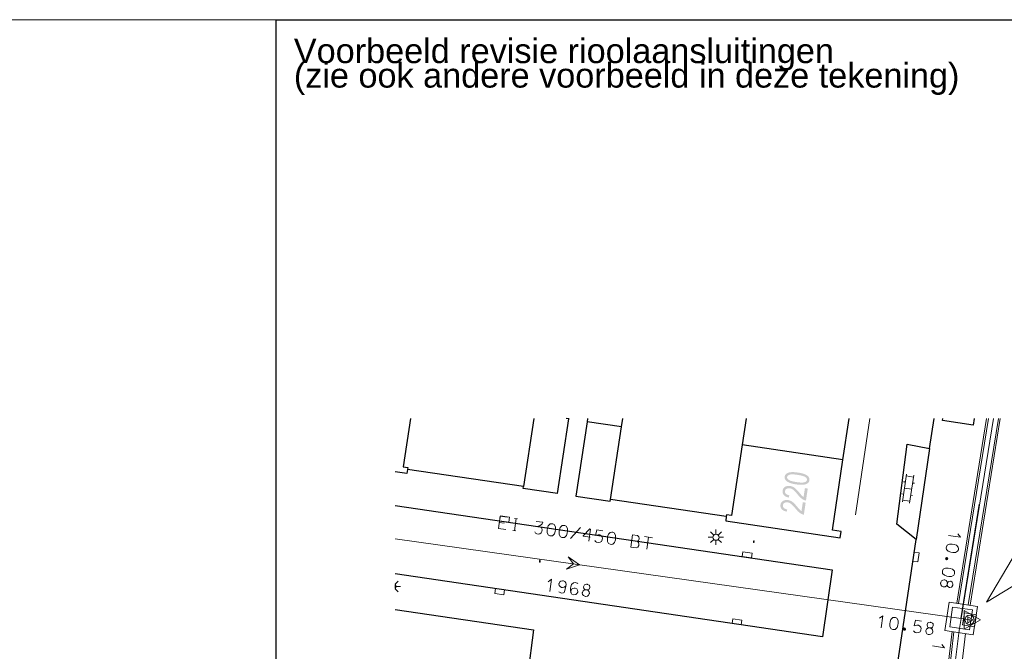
# Model space of a CAD drawing. Header units: metres. Extents: x 134035 to 140154, y 395174 to 396296.
# Tile 21 of 24: x 140032 to 140113, y 396156 to 396208. Entities that reach past the tile are written whole.
import ezdxf

# ---------------------------------------------------------------- set-up
doc = ezdxf.new("R2010")
doc.units = ezdxf.units.M
doc.header["$MEASUREMENT"] = 0
doc.layers.add('Br-elem-constructie lijnen', color=7, linetype='Continuous', lineweight=0)
doc.layers.add('Br-text-commentaarteksten', color=7, linetype='Continuous', lineweight=0)
doc.styles.add('1.5mm', font='Arial.ttf', dxfattribs={"height": 0.0015})

# ---------------------------------------------------------------- blocks, each defined once
blk = doc.blocks.new('*U39')
at = {"color": 252, "linetype": 'Continuous', "lineweight": 13}
blk.add_line((140092.373, 396164.873), (140092.373, 396164.88), dxfattribs=at)
at = {"color": 252, "linetype": 'Continuous', "lineweight": 13, "flags": 128}
blk.add_lwpolyline([(140092.388, 396164.897), (140092.396, 396164.889), (140092.396, 396164.873), (140092.388, 396164.866), (140092.38, 396164.866), (140092.373, 396164.873), (140092.363, 396164.864), (140092.354, 396164.864), (140092.346, 396164.872), (140092.346, 396164.889), (140092.354, 396164.897)], dxfattribs=at)
blk = doc.blocks.new('*U40')
at = {"color": 252, "linetype": 'Continuous', "lineweight": 13}
blk.add_line((140092.346, 396164.849), (140092.396, 396164.817), dxfattribs=at)
at = {"color": 252, "linetype": 'Continuous', "lineweight": 13, "flags": 128}
blk.add_lwpolyline([(140092.396, 396164.842), (140092.396, 396164.825), (140092.387, 396164.817), (140092.355, 396164.817), (140092.346, 396164.825), (140092.346, 396164.842), (140092.355, 396164.849), (140092.387, 396164.849), (140092.396, 396164.842)], dxfattribs=at)
blk = doc.blocks.new('*U41')
at = {"color": 252, "linetype": 'Continuous', "lineweight": 13}
blk.add_line((140074.875, 396163.267), (140074.925, 396163.234), dxfattribs=at)
at = {"color": 252, "linetype": 'Continuous', "lineweight": 13, "flags": 128}
blk.add_lwpolyline([(140074.925, 396163.259), (140074.925, 396163.242), (140074.916, 396163.234), (140074.884, 396163.234), (140074.875, 396163.242), (140074.875, 396163.259), (140074.884, 396163.267), (140074.916, 396163.267), (140074.925, 396163.259)], dxfattribs=at)
blk = doc.blocks.new('*U117')
at = {"color": 252, "linetype": 'Continuous', "lineweight": 13}
for q in [(140106.962, 396156.376), (140107.74, 396156.493)]:
    blk.add_line((140107.948, 396156.21), q, dxfattribs=at)
blk = doc.blocks.new('*U135')
at = {"color": 252, "linetype": 'Continuous', "lineweight": 13}
for q in [(140108.263, 396165.413), (140109.041, 396165.534)]:
    blk.add_line((140109.25, 396165.253), q, dxfattribs=at)
blk = doc.blocks.new('*U136')
at = {"color": 252, "linetype": 'Continuous', "lineweight": 13, "flags": 128}
for points in [[(140108.136, 396163.591), (140108.097, 396163.597), (140108.044, 396163.566), (140108.031, 396163.48), (140108.071, 396163.434), (140108.11, 396163.428), (140108.149, 396163.421), (140108.202, 396163.453), (140108.215, 396163.538), (140108.175, 396163.585), (140108.136, 396163.591)], [(140108.168, 396163.538), (140108.15, 396163.477), (140108.094, 396163.478), (140108.113, 396163.547), (140108.168, 396163.538)]]:
    blk.add_lwpolyline(points, dxfattribs=at)
blk = doc.blocks.new('*U137')
at = {"color": 252, "linetype": 'Continuous', "lineweight": 13, "flags": 128}
for points in [[(140108.166, 396161.408), (140108.107, 396161.29), (140108.008, 396161.219), (140107.877, 396161.2), (140107.839, 396161.206), (140107.72, 396161.265), (140107.649, 396161.365), (140107.63, 396161.495), (140107.636, 396161.534), (140107.645, 396161.588), (140107.702, 396161.691), (140107.801, 396161.763), (140107.931, 396161.781), (140107.97, 396161.775), (140108.088, 396161.716), (140108.16, 396161.617), (140108.179, 396161.486)], [(140108.173, 396161.447), (140108.166, 396161.408), (140108.184, 396161.27), (140108.224, 396161.224), (140108.342, 396161.165), (140108.381, 396161.158), (140108.512, 396161.177), (140108.558, 396161.218), (140108.617, 396161.336), (140108.623, 396161.374), (140108.63, 396161.413), (140108.611, 396161.544), (140108.58, 396161.597), (140108.462, 396161.656), (140108.423, 396161.662), (140108.292, 396161.643), (140108.238, 396161.604), (140108.179, 396161.486), (140108.173, 396161.447)]]:
    blk.add_lwpolyline(points, dxfattribs=at)
blk = doc.blocks.new('*U138')
at = {"color": 252, "linetype": 'Continuous', "lineweight": 13}
blk.add_line((140071.998, 396166.412), (140071.585, 396166.471), dxfattribs=at)
at = {"color": 252, "linetype": 'Continuous', "lineweight": 13, "flags": 128}
blk.add_lwpolyline([(140072.233, 396166.888), (140071.656, 396166.97), (140071.516, 396165.979), (140072.132, 396165.892)], dxfattribs=at)
blk = doc.blocks.new('*U139')
at = {"color": 252, "linetype": 'Continuous', "lineweight": 13}
for p, q in [((140072.965, 396166.785), (140072.826, 396165.795)), ((140072.841, 396166.802), (140073.09, 396166.767)), ((140072.701, 396165.812), (140072.951, 396165.777))]:
    blk.add_line(p, q, dxfattribs=at)
blk = doc.blocks.new('*U140')
at = {"color": 252, "linetype": 'Continuous', "lineweight": 13}
blk.add_line((140074.603, 396166.554), (140075.141, 396166.478), dxfattribs=at)
at = {"color": 252, "linetype": 'Continuous', "lineweight": 13, "flags": 128}
blk.add_lwpolyline([(140075.141, 396166.478), (140075.085, 396166.367), (140075.026, 396166.288), (140074.936, 396166.213), (140074.754, 396166.159), (140074.879, 396166.141), (140075.005, 396166.076), (140075.07, 396165.979), (140075.093, 396165.857), (140075.074, 396165.724), (140075.019, 396165.613), (140074.913, 396165.54), (140074.791, 396165.518), (140074.666, 396165.535), (140074.548, 396165.6), (140074.481, 396165.689)], dxfattribs=at)
blk = doc.blocks.new('*U141')
at = {"color": 252, "linetype": 'Continuous', "lineweight": 13, "flags": 128}
for points in [[(140080.053, 396165.786), (140079.554, 396165.856), (140079.451, 396165.409)], [(140079.451, 396165.409), (140079.666, 396165.467), (140079.8, 396165.456), (140079.909, 396165.385), (140079.982, 396165.287), (140080.005, 396165.164), (140079.995, 396165.094), (140079.987, 396165.04), (140079.931, 396164.92), (140079.833, 396164.847), (140079.664, 396164.831), (140079.54, 396164.856), (140079.459, 396164.899), (140079.393, 396164.996)]]:
    blk.add_lwpolyline(points, dxfattribs=at)
blk = doc.blocks.new('*U142')
at = {"color": 252, "linetype": 'Continuous', "lineweight": 13}
for p, q in [((140082.398, 396164.994), (140082.851, 396164.93)), ((140082.462, 396165.446), (140082.875, 396165.388))]:
    blk.add_line(p, q, dxfattribs=at)
at = {"color": 252, "linetype": 'Continuous', "lineweight": 13, "flags": 128}
for points in [[(140082.462, 396165.446), (140082.322, 396164.456), (140082.775, 396164.392)], [(140082.875, 396165.388), (140082.989, 396165.292), (140083.01, 396165.162), (140083.005, 396165.123), (140082.948, 396165.004), (140082.851, 396164.93), (140082.963, 396164.827), (140082.992, 396164.695), (140082.975, 396164.571), (140082.91, 396164.452), (140082.775, 396164.392)]]:
    blk.add_lwpolyline(points, dxfattribs=at)
blk = doc.blocks.new('*U143')
at = {"color": 252, "linetype": 'Continuous', "lineweight": 13}
for p, q in [((140083.444, 396165.308), (140084.107, 396165.214)), ((140083.772, 396165.261), (140083.632, 396164.271))]:
    blk.add_line(p, q, dxfattribs=at)
blk = doc.blocks.new('*U144')
at = {"color": 252, "linetype": 'Continuous', "lineweight": 13}
for q in [(140102.642, 396158.633), (140102.779, 396157.858)]:
    blk.add_line((140102.919, 396158.848), q, dxfattribs=at)
blk = doc.blocks.new('*U145')
at = {"color": 252, "linetype": 'Continuous', "lineweight": 13, "flags": 128}
for points in [[(140104.604, 396157.768), (140104.598, 396157.729), (140104.63, 396157.677), (140104.716, 396157.665), (140104.762, 396157.706), (140104.767, 396157.745), (140104.773, 396157.784), (140104.74, 396157.836), (140104.655, 396157.848), (140104.609, 396157.807), (140104.604, 396157.768)], [(140104.656, 396157.8), (140104.717, 396157.784), (140104.717, 396157.728), (140104.648, 396157.746), (140104.656, 396157.8)]]:
    blk.add_lwpolyline(points, dxfattribs=at)
blk = doc.blocks.new('*U146')
at = {"color": 252, "linetype": 'Continuous', "lineweight": 13, "flags": 128}
for points in [[(140106.077, 396158.403), (140105.578, 396158.474), (140105.475, 396158.027)], [(140105.475, 396158.027), (140105.69, 396158.084), (140105.823, 396158.073), (140105.933, 396158.002), (140106.006, 396157.904), (140106.029, 396157.782), (140106.019, 396157.712), (140106.011, 396157.657), (140105.955, 396157.538), (140105.857, 396157.464), (140105.688, 396157.448), (140105.564, 396157.474), (140105.483, 396157.517), (140105.417, 396157.614)]]:
    blk.add_lwpolyline(points, dxfattribs=at)
blk = doc.blocks.new('*U147')
at = {"color": 252, "linetype": 'Continuous', "lineweight": 13, "flags": 128}
for points in [[(140106.785, 396157.842), (140106.904, 396157.786), (140106.978, 396157.688), (140106.999, 396157.557), (140106.994, 396157.518), (140106.937, 396157.399), (140106.839, 396157.326), (140106.709, 396157.304), (140106.67, 396157.31), (140106.616, 396157.317), (140106.512, 396157.372), (140106.438, 396157.47), (140106.417, 396157.6), (140106.422, 396157.639), (140106.479, 396157.758), (140106.577, 396157.832), (140106.707, 396157.853)], [(140106.746, 396157.848), (140106.785, 396157.842), (140106.923, 396157.862), (140106.969, 396157.904), (140107.025, 396158.023), (140107.031, 396158.062), (140107.009, 396158.192), (140106.968, 396158.238), (140106.849, 396158.294), (140106.81, 396158.3), (140106.771, 396158.305), (140106.64, 396158.284), (140106.588, 396158.252), (140106.532, 396158.132), (140106.526, 396158.093), (140106.547, 396157.963), (140106.588, 396157.91), (140106.707, 396157.853), (140106.746, 396157.848)]]:
    blk.add_lwpolyline(points, dxfattribs=at)
blk = doc.blocks.new('*U148')
at = {"color": 252, "linetype": 'Continuous', "lineweight": 13}
for q in [(140075.573, 396161.61), (140075.71, 396160.835)]:
    blk.add_line((140075.85, 396161.825), q, dxfattribs=at)
blk = doc.blocks.new('*U149')
at = {"color": 252, "linetype": 'Continuous', "lineweight": 13, "flags": 128}
for points in [[(140078.733, 396160.958), (140078.853, 396160.901), (140078.926, 396160.803), (140078.948, 396160.673), (140078.942, 396160.634), (140078.886, 396160.515), (140078.788, 396160.441), (140078.658, 396160.42), (140078.619, 396160.425), (140078.564, 396160.433), (140078.46, 396160.487), (140078.387, 396160.585), (140078.365, 396160.715), (140078.371, 396160.754), (140078.427, 396160.874), (140078.525, 396160.947), (140078.656, 396160.969)], [(140078.695, 396160.963), (140078.733, 396160.958), (140078.872, 396160.978), (140078.917, 396161.019), (140078.974, 396161.138), (140078.979, 396161.177), (140078.958, 396161.308), (140078.917, 396161.353), (140078.797, 396161.41), (140078.758, 396161.415), (140078.719, 396161.421), (140078.589, 396161.399), (140078.537, 396161.367), (140078.48, 396161.248), (140078.475, 396161.209), (140078.496, 396161.079), (140078.536, 396161.025), (140078.656, 396160.969), (140078.695, 396160.963)]]:
    blk.add_lwpolyline(points, dxfattribs=at)

msp = doc.modelspace()

# ---------------------------------------------------------------- hatches: boundary and pattern name
at = {"linetype": 'Continuous', "lineweight": 0}
h = msp.add_hatch(color=252, dxfattribs=at)
edge = h.paths.add_edge_path()
edge.add_spline(control_points=[(140095.834, 396169.578), (140095.483, 396169.631), (140095.277, 396169.717), (140095.071, 396169.802), (140094.971, 396169.926), (140094.871, 396170.05), (140094.895, 396170.212), (140094.913, 396170.331), (140094.991, 396170.412), (140095.068, 396170.493), (140095.197, 396170.533), (140095.327, 396170.574), (140095.505, 396170.581), (140095.683, 396170.589), (140095.977, 396170.545), (140096.325, 396170.494), (140096.532, 396170.408), (140096.738, 396170.323), (140096.838, 396170.199), (140096.939, 396170.075), (140096.914, 396169.912), (140096.883, 396169.698), (140096.66, 396169.606), (140096.391, 396169.496), (140095.834, 396169.578)], knot_values=[0, 0, 0, 0.083333, 0.083333, 0.166667, 0.166667, 0.25, 0.25, 0.333333, 0.333333, 0.416667, 0.416667, 0.5, 0.5, 0.583333, 0.583333, 0.666667, 0.666667, 0.75, 0.75, 0.833333, 0.833333, 0.916667, 0.916667, 1, 1, 1], degree=2, periodic=0)
edge = h.paths.add_edge_path(flags=16)
edge.add_spline(control_points=[(140095.862, 396169.766), (140096.35, 396169.694), (140096.523, 396169.755), (140096.697, 396169.816), (140096.715, 396169.942), (140096.734, 396170.067), (140096.585, 396170.176), (140096.436, 396170.285), (140095.95, 396170.358), (140095.461, 396170.43), (140095.288, 396170.369), (140095.115, 396170.308), (140095.096, 396170.18), (140095.077, 396170.055), (140095.208, 396169.959), (140095.375, 396169.839), (140095.862, 396169.766)], knot_values=[0, 0, 0, 0.125, 0.125, 0.25, 0.25, 0.375, 0.375, 0.5, 0.5, 0.625, 0.625, 0.75, 0.75, 0.875, 0.875, 1, 1, 1], degree=2, periodic=0)
h = msp.add_hatch(color=252, dxfattribs=at)
edge = h.paths.add_edge_path()
edge.add_line((140096.547, 396169.273), (140096.78, 396169.238))
edge.add_line((140096.78, 396169.238), (140096.635, 396168.257))
edge.add_spline(control_points=[(140096.635, 396168.257), (140096.546, 396168.268), (140096.469, 396168.304), (140096.341, 396168.361), (140096.223, 396168.463), (140096.106, 396168.565), (140095.96, 396168.746), (140095.731, 396169.026), (140095.589, 396169.134), (140095.447, 396169.242), (140095.309, 396169.262), (140095.165, 396169.284), (140095.054, 396169.221), (140094.944, 396169.159), (140094.925, 396169.034), (140094.906, 396168.903), (140094.999, 396168.809), (140095.093, 396168.714), (140095.279, 396168.685)], knot_values=[0, 0, 0, 0.111111, 0.111111, 0.222222, 0.222222, 0.333333, 0.333333, 0.444444, 0.444444, 0.555556, 0.555556, 0.666667, 0.666667, 0.777778, 0.777778, 0.888889, 0.888889, 1, 1, 1], degree=2, periodic=0)
edge.add_line((140095.279, 396168.685), (140095.225, 396168.501))
edge.add_spline(control_points=[(140095.225, 396168.501), (140094.949, 396168.562), (140094.822, 396168.709), (140094.694, 396168.857), (140094.725, 396169.068), (140094.757, 396169.282), (140094.933, 396169.383), (140095.11, 396169.484), (140095.343, 396169.449), (140095.462, 396169.431), (140095.571, 396169.378), (140095.68, 396169.325), (140095.794, 396169.221), (140095.909, 396169.118), (140096.101, 396168.889), (140096.26, 396168.698), (140096.318, 396168.642), (140096.377, 396168.586), (140096.438, 396168.545)], knot_values=[0, 0, 0, 0.111111, 0.111111, 0.222222, 0.222222, 0.333333, 0.333333, 0.444444, 0.444444, 0.555556, 0.555556, 0.666667, 0.666667, 0.777778, 0.777778, 0.888889, 0.888889, 1, 1, 1], degree=2, periodic=0)
edge.add_line((140096.438, 396168.545), (140096.547, 396169.273))
h = msp.add_hatch(color=252, dxfattribs=at)
edge = h.paths.add_edge_path()
edge.add_line((140096.375, 396168.12), (140096.609, 396168.085))
edge.add_line((140096.609, 396168.085), (140096.463, 396167.105))
edge.add_spline(control_points=[(140096.463, 396167.105), (140096.375, 396167.116), (140096.298, 396167.151), (140096.169, 396167.209), (140096.052, 396167.311), (140095.935, 396167.412), (140095.788, 396167.593), (140095.56, 396167.874), (140095.418, 396167.982), (140095.276, 396168.089), (140095.138, 396168.11), (140094.994, 396168.131), (140094.883, 396168.069), (140094.773, 396168.006), (140094.754, 396167.882), (140094.735, 396167.751), (140094.828, 396167.656), (140094.922, 396167.562), (140095.108, 396167.533)], knot_values=[0, 0, 0, 0.111111, 0.111111, 0.222222, 0.222222, 0.333333, 0.333333, 0.444444, 0.444444, 0.555556, 0.555556, 0.666667, 0.666667, 0.777778, 0.777778, 0.888889, 0.888889, 1, 1, 1], degree=2, periodic=0)
edge.add_line((140095.108, 396167.533), (140095.054, 396167.349))
edge.add_spline(control_points=[(140095.054, 396167.349), (140094.778, 396167.41), (140094.65, 396167.557), (140094.523, 396167.704), (140094.554, 396167.916), (140094.586, 396168.129), (140094.762, 396168.23), (140094.938, 396168.331), (140095.172, 396168.297), (140095.29, 396168.279), (140095.4, 396168.226), (140095.509, 396168.172), (140095.623, 396168.069), (140095.737, 396167.966), (140095.929, 396167.737), (140096.089, 396167.546), (140096.147, 396167.489), (140096.206, 396167.433), (140096.267, 396167.393)], knot_values=[0, 0, 0, 0.111111, 0.111111, 0.222222, 0.222222, 0.333333, 0.333333, 0.444444, 0.444444, 0.555556, 0.555556, 0.666667, 0.666667, 0.777778, 0.777778, 0.888889, 0.888889, 1, 1, 1], degree=2, periodic=0)
edge.add_line((140096.267, 396167.393), (140096.375, 396168.12))

# ---------------------------------------------------------------- linework, layer by layer
at = {"color": 252}
for p, q in [((140064.335, 396174.961), (140063.732, 396171.022)), ((140074.402, 396174.961), (140073.554, 396169.396)), ((140076.353, 396168.83), (140077.281, 396174.926)), ((140077.281, 396174.926), (140077.049, 396174.961)), ((140077.281, 396174.926), (140077.286, 396174.961)), ((140078.764, 396174.704), (140077.836, 396168.611)), ((140078.803, 396174.961), (140078.764, 396174.704)), ((140081.581, 396174.281), (140078.764, 396174.704)), ((140081.581, 396174.281), (140081.685, 396174.961)), ((140091.758, 396174.961), (140091.429, 396172.803)), ((140099.656, 396171.599), (140100.154, 396174.961)), ((140106.717, 396172.502), (140107.091, 396174.961)), ((140107.791, 396174.811), (140107.813, 396174.961)), ((140110.298, 396174.429), (140107.791, 396174.811)), ((140110.379, 396174.961), (140110.298, 396174.429)), ((140080.677, 396168.343), (140081.581, 396174.281)), ((140104.049, 396166.341), (140104.908, 396172.864)), ((140104.908, 396172.864), (140106.717, 396172.502)), ((140091.429, 396172.803), (140090.552, 396167.042)), ((140099.656, 396171.599), (140091.429, 396172.803)), ((140106.717, 396172.502), (140105.627, 396165.081)), ((140098.802, 396165.832), (140099.656, 396171.599)), ((140064.052, 396170.462), (140063.087, 396170.603)), ((140063.732, 396171.022), (140064.132, 396170.962)), ((140064.102, 396170.791), (140064.052, 396170.462)), ((140064.132, 396170.962), (140064.102, 396170.791)), ((140073.554, 396169.396), (140064.102, 396170.791)), ((140073.533, 396169.247), (140073.554, 396169.396)), ((140076.353, 396168.83), (140073.533, 396169.247)), ((140077.836, 396168.611), (140080.656, 396168.194)), ((140080.656, 396168.194), (140080.677, 396168.343)), ((140090.13, 396166.947), (140080.677, 396168.343)), ((140063.087, 396167.862), (140098.772, 396162.592)), ((140109.304, 396158.624), (140110.814, 396167.966)), ((140090.13, 396166.947), (140090.082, 396166.612)), ((140090.082, 396166.612), (140099.422, 396165.222)), ((140090.152, 396167.102), (140090.13, 396166.947)), ((140090.552, 396167.042), (140090.152, 396167.102)), ((140099.502, 396165.732), (140098.802, 396165.832)), ((140099.422, 396165.222), (140099.502, 396165.732)), ((140105.627, 396165.081), (140104.049, 396166.341)), ((140102.569, 396144.417), (140105.627, 396165.081)), ((140098.772, 396162.592), (140097.982, 396157.112)), ((140097.982, 396157.112), (140063.087, 396162.279)), ((140063.087, 396159.349), (140074.392, 396157.682)), ((140074.392, 396157.682), (140073.762, 396153.002))]:
    msp.add_line(p, q, dxfattribs=at)
at = {"color": 252, "linetype": 'Continuous', "lineweight": 0}
for p, q in [((140100.68, 396167.097), (140101.844, 396174.961)), ((140111.387, 396174.961), (140108.947, 396159.861)), ((140111.539, 396174.961), (140109.095, 396159.839)), ((140112.349, 396174.961), (140109.887, 396159.722)), ((140112.501, 396174.961), (140110.035, 396159.7)), ((140104.843, 396170.419), (140104.505, 396168.144)), ((140104.599, 396169.798), (140104.748, 396169.776)), ((140104.821, 396170.271), (140105.415, 396170.182)), ((140105.437, 396170.331), (140105.099, 396168.056)), ((140105.341, 396169.688), (140105.49, 396169.666)), ((140104.674, 396169.281), (140105.268, 396169.193)), ((140104.452, 396168.809), (140104.601, 396168.787)), ((140104.527, 396168.292), (140105.121, 396168.204)), ((140105.194, 396168.699), (140105.343, 396168.677)), ((140089.105, 396165.439), (140088.84, 396165.704)), ((140089.282, 396165.512), (140089.282, 396165.887)), ((140089.459, 396165.439), (140089.724, 396165.704)), ((140089.032, 396165.262), (140088.657, 396165.262)), ((140088.84, 396164.82), (140089.105, 396165.085)), ((140089.282, 396165.012), (140089.282, 396164.637)), ((140089.459, 396165.085), (140089.724, 396164.82)), ((140089.532, 396165.262), (140089.907, 396165.262)), ((140063.087, 396161.425), (140063.342, 396161.68)), ((140063.087, 396161.051), (140063.342, 396160.796)), ((140063.15, 396161.238), (140063.525, 396161.238)), ((140108.57, 396157.549), (140105.238, 396129.805)), ((140108.718, 396157.527), (140105.387, 396129.783)), ((140109.659, 396157.388), (140106.327, 396129.644))]:
    msp.add_line(p, q, dxfattribs=at)
at = {"color": 252, "linetype": 'Continuous', "lineweight": 13}
for p, q in [((140109.304, 396158.624), (140111.944, 396174.961)), ((140077.41, 396165.148), (140078.213, 396166.045)), ((140063.087, 396165.14), (140109.304, 396158.624)), ((140109.135, 396157.639), (140109.304, 396158.624)), ((140109.304, 396158.624), (140109.994, 396158.506)), ((140109.304, 396158.624), (140109.994, 396158.506)), ((140109.994, 396158.506), (140109.304, 396158.624)), ((140105.762, 396129.555), (140109.135, 396157.639))]:
    msp.add_line(p, q, dxfattribs=at)
at = {"flags": 128}
msp.add_lwpolyline([(140053.377, 396207.559), (140154.037, 396207.559), (140154.037, 396024.689), (140053.377, 396024.689), (140053.377, 396207.559)], close=True, dxfattribs=at)
at = {"color": 252, "linetype": 'Continuous', "lineweight": 0, "flags": 128}
for points in [[(140071.987, 396166.55), (140072.358, 396166.494), (140072.418, 396166.889), (140071.677, 396167.002), (140071.616, 396166.607), (140071.987, 396166.55)], [(140091.801, 396163.623), (140092.172, 396163.57), (140092.229, 396163.966), (140091.487, 396164.072), (140091.43, 396163.677), (140091.801, 396163.623)], [(140105.425, 396163.675), (140105.371, 396163.304), (140105.767, 396163.247), (140105.874, 396163.989), (140105.479, 396164.046), (140105.425, 396163.675)], [(140114.904, 396162.093), (140111.38, 396159.948), (140113.47, 396163.496)], [(140063.087, 396161.404), (140063.087, 396161.072)], [(140071.651, 396161.012), (140071.28, 396161.069), (140071.22, 396160.673), (140071.962, 396160.561), (140072.022, 396160.956), (140071.651, 396161.012)], [(140090.979, 396158.149), (140091.35, 396158.094), (140091.409, 396158.49), (140090.667, 396158.6), (140090.608, 396158.204), (140090.979, 396158.149)]]:
    msp.add_lwpolyline(points, dxfattribs=at)
at = {"color": 252, "linetype": 'Continuous', "lineweight": 13, "flags": 128}
for points in [[(140075.587, 396166.201), (140075.735, 396166.347), (140075.865, 396166.368), (140075.951, 396166.356), (140076.07, 396166.3), (140076.171, 396166.118), (140076.181, 396165.902), (140076.158, 396165.738), (140076.089, 396165.533), (140075.941, 396165.387), (140075.811, 396165.366), (140075.725, 396165.378), (140075.606, 396165.435), (140075.504, 396165.616), (140075.503, 396165.831), (140075.527, 396166.002), (140075.587, 396166.201)], [(140076.569, 396166.062), (140076.717, 396166.208), (140076.847, 396166.23), (140076.933, 396166.218), (140077.052, 396166.161), (140077.154, 396165.98), (140077.163, 396165.764), (140077.14, 396165.6), (140077.071, 396165.395), (140076.924, 396165.249), (140076.793, 396165.227), (140076.708, 396165.239), (140076.588, 396165.296), (140076.487, 396165.477), (140076.485, 396165.692), (140076.509, 396165.864), (140076.569, 396166.062)], [(140079.016, 396165.256), (140078.439, 396165.337), (140078.446, 396165.384), (140078.985, 396165.936), (140079.031, 396165.93), (140078.892, 396164.939)], [(140080.499, 396165.508), (140080.647, 396165.654), (140080.777, 396165.676), (140080.863, 396165.664), (140080.982, 396165.607), (140081.084, 396165.426), (140081.093, 396165.21), (140081.07, 396165.046), (140081.001, 396164.841), (140080.853, 396164.695), (140080.723, 396164.673), (140080.637, 396164.685), (140080.518, 396164.742), (140080.416, 396164.923), (140080.415, 396165.138), (140080.439, 396165.31), (140080.499, 396165.508)], [(140092.396, 396164.962), (140092.346, 396164.977), (140092.396, 396164.993)], [(140092.388, 396164.945), (140092.396, 396164.938), (140092.396, 396164.921), (140092.388, 396164.913), (140092.38, 396164.913), (140092.354, 396164.945), (140092.346, 396164.945), (140092.346, 396164.913)], [(140108.93, 396164.603), (140109.073, 396164.452), (140109.092, 396164.322), (140109.078, 396164.236), (140109.019, 396164.118), (140108.836, 396164.02), (140108.62, 396164.015), (140108.456, 396164.042), (140108.253, 396164.114), (140108.11, 396164.265), (140108.091, 396164.396), (140108.105, 396164.481), (140108.164, 396164.599), (140108.347, 396164.697), (140108.562, 396164.695), (140108.733, 396164.667), (140108.93, 396164.603)], [(140074.925, 396163.381), (140074.875, 396163.396), (140074.925, 396163.411)], [(140074.917, 396163.364), (140074.925, 396163.356), (140074.925, 396163.34), (140074.917, 396163.332), (140074.909, 396163.332), (140074.883, 396163.364), (140074.875, 396163.364), (140074.875, 396163.332)], [(140074.917, 396163.315), (140074.925, 396163.308), (140074.925, 396163.291), (140074.917, 396163.283), (140074.909, 396163.283), (140074.883, 396163.315), (140074.875, 396163.315), (140074.875, 396163.283)], [(140108.613, 396162.644), (140108.756, 396162.494), (140108.775, 396162.363), (140108.761, 396162.277), (140108.702, 396162.159), (140108.519, 396162.061), (140108.303, 396162.056), (140108.14, 396162.083), (140107.936, 396162.156), (140107.793, 396162.306), (140107.774, 396162.437), (140107.788, 396162.522), (140107.847, 396162.641), (140108.03, 396162.739), (140108.245, 396162.736), (140108.416, 396162.708), (140108.613, 396162.644)], [(140077.03, 396161.285), (140076.888, 396161.178), (140076.757, 396161.149), (140076.679, 396161.16), (140076.56, 396161.224), (140076.486, 396161.314), (140076.464, 396161.445), (140076.468, 396161.468), (140076.471, 396161.491), (140076.527, 396161.611), (140076.624, 396161.676), (140076.754, 396161.698), (140076.832, 396161.687), (140076.952, 396161.63), (140077.026, 396161.54), (140077.048, 396161.41), (140077.006, 396161.114), (140076.926, 396160.831), (140076.875, 396160.75), (140076.823, 396160.718), (140076.693, 396160.697), (140076.615, 396160.708), (140076.496, 396160.764), (140076.454, 396160.81)], [(140078.014, 396161.441), (140077.966, 396161.495), (140077.869, 396161.541), (140077.776, 396161.554), (140077.646, 396161.532), (140077.498, 396161.386), (140077.432, 396161.205), (140077.417, 396161.096), (140077.417, 396160.928), (140077.44, 396160.75), (140077.451, 396160.717), (140077.517, 396160.62), (140077.636, 396160.564), (140077.844, 396160.574), (140077.935, 396160.649), (140078.007, 396160.766), (140078.005, 396160.814), (140077.984, 396160.944), (140077.909, 396161.034), (140077.798, 396161.09), (140077.712, 396161.102), (140077.582, 396161.08), (140077.484, 396161.007), (140077.423, 396160.856)], [(140103.575, 396158.541), (140103.723, 396158.687), (140103.854, 396158.709), (140103.939, 396158.697), (140104.059, 396158.64), (140104.16, 396158.459), (140104.17, 396158.243), (140104.146, 396158.079), (140104.078, 396157.874), (140103.93, 396157.728), (140103.8, 396157.706), (140103.714, 396157.718), (140103.595, 396157.775), (140103.493, 396157.956), (140103.492, 396158.171), (140103.516, 396158.343), (140103.575, 396158.541)]]:
    msp.add_lwpolyline(points, dxfattribs=at)
for points in [[(140077.223, 396163.651), (140077.648, 396163.086), (140077.083, 396162.661), (140078.143, 396163.017), (140077.223, 396163.651)], [(140109.55, 396157.737), (140109.55, 396159.276), (140110.883, 396158.506), (140109.55, 396157.737)], [(140109.85, 396158.257), (140109.85, 396158.756), (140110.282, 396158.506), (140109.85, 396158.257)]]:
    msp.add_lwpolyline(points, close=True, dxfattribs=at)
at = {"color": 252, "linetype": 'Continuous', "lineweight": 0, "flags": 128}
for points in [[(140110.291, 396157.295), (140107.975, 396157.637), (140108.316, 396159.954), (140110.633, 396159.612), (140110.291, 396157.295)], [(140109.996, 396157.692), (140108.372, 396157.932), (140108.612, 396159.556), (140110.236, 396159.317), (140109.996, 396157.692)], [(140109.586, 396159.084), (140109.417, 396158.098), (140110.402, 396157.929), (140110.571, 396158.915), (140109.586, 396159.084)]]:
    msp.add_lwpolyline(points, close=True, dxfattribs=at)
at = {"color": 252, "linetype": 'Continuous', "lineweight": 0}
for centre, radius in [((140089.282, 396165.262), 0.25), ((140109.994, 396158.506), 0.375)]:
    msp.add_circle(centre, radius, dxfattribs=at)
msp.add_arc((140062.9, 396161.238), 0.25, 318.37908, 41.62092, dxfattribs=at)
at = {"color": 252, "linetype": 'Continuous', "lineweight": 13}
msp.add_point((140109.994, 396158.505), dxfattribs=at)
at = {"layer": 'Br-elem-constructie lijnen', "flags": 128}
msp.add_lwpolyline([(139952.717, 396207.559), (140053.377, 396207.559), (140053.377, 396024.689), (139952.717, 396024.689), (139952.717, 396207.559)], close=True, dxfattribs=at)

# ---------------------------------------------------------------- block references
at = {"color": 252, "linetype": 'Continuous', "lineweight": 13}
for name in ['*U138', '*U139', '*U140', '*U141', '*U142', '*U143', '*U39', '*U40', '*U135', '*U41', '*U136', '*U148', '*U137', '*U149', '*U144', '*U146', '*U145', '*U147', '*U117']:
    msp.add_blockref(name, (0, 0), dxfattribs=at)

# ---------------------------------------------------------------- texts
at = {"layer": 'Br-text-commentaarteksten', "color": 7, "insert": (140054.811, 396201.405), "char_height": 2, "attachment_point": 7, "line_spacing_factor": 0.600594, "style": '1.5mm'}
msp.add_mtext('Voorbeeld revisie rioolaansluitingen\\P(zie ook andere voorbeeld in deze tekening)', dxfattribs=at)

doc.saveas('drawing.dxf')
